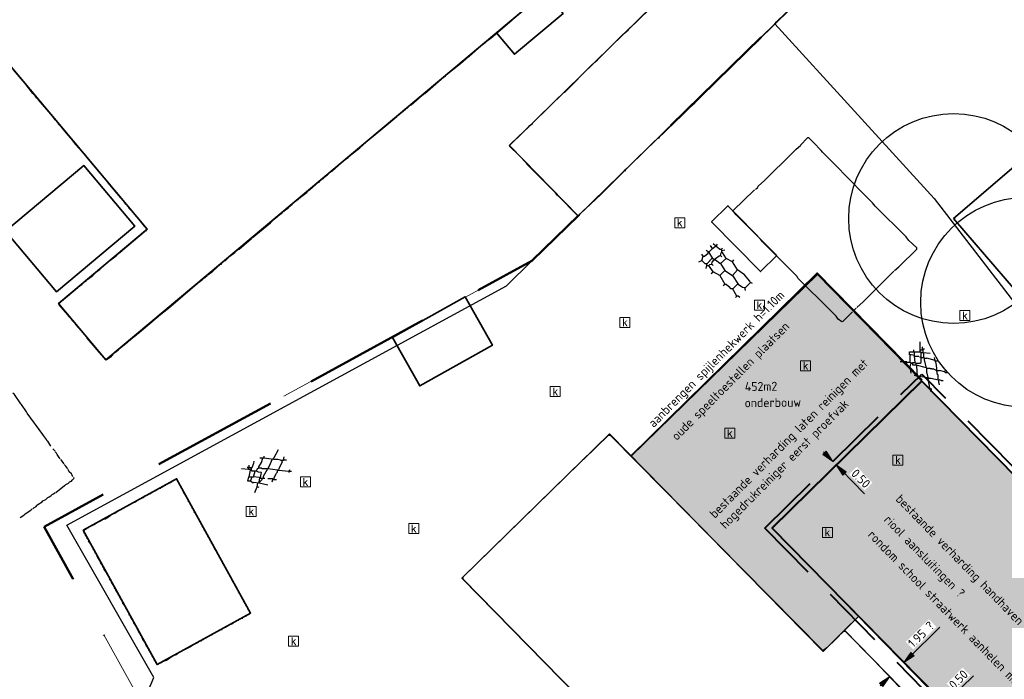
# Model space of a CAD drawing. Header units: metres. Extents: x 100797 to 101486, y 431104 to 431509.
# Tile 19 of 35: x 101032 to 101131, y 431302 to 431368. Entities that reach past the tile are written whole.
import ezdxf

# ---------------------------------------------------------------- set-up
doc = ezdxf.new("R2010")
doc.units = ezdxf.units.M
doc.header["$PDMODE"] = 35
doc.header["$PDSIZE"] = 1
for name, pattern in [('BORDER', [44.45, 12.7, -6.35, 12.7, -6.35, 0, -6.35]), ('DASHED', [19.05, 12.7, -6.35]), ('DASHED2', [9.525, 6.35, -3.175])]:
    doc.linetypes.add(name, pattern=pattern)
doc.layers.get('0').update_dxf_attribs({"linetype": 'CONTINUOUS'})
doc.layers.get('Defpoints').update_dxf_attribs({"linetype": 'CONTINUOUS'})
for name, color, linetype, lineweight in [('AR_ONDERZOEKSLOKATIE', 3, 'BORDER', 50), ('N-WE-IE-TERREINAFSCHEIDING_KUNSTMATIG_HEKWERK-G', 20, 'IE-TERREINAFSCHEIDING-KUNSTMATIG', 35), ('N-XX-AL-M', 7, 'CONTINUOUS', 18), ('N-XX-AL-T18', 7, 'CONTINUOUS', 25), ('PERCELEN', 2, 'DASHED', 9), ('X-XX-AL-HULPLIJN-G', 210, 'CONTINUOUS', 18)]:
    doc.layers.add(name, color=color, linetype=linetype, lineweight=lineweight)
for name, color, linetype, lineweight, true_color in [('BAR_BEBOUWING', 7, 'CONTINUOUS', 35, 0x707070), ('X-XX-AL-ARCERING-BOVENBOUW-ONDERBOUW-PEUTERS', 7, 'CONTINUOUS', 30, 0x33cccc), ('X-XX-AL-ARCERING-TIJDELIJKE-SCHOOL', 7, 'CONTINUOUS', 30, 0xb8bdef)]:
    doc.layers.add(name, color=color, linetype=linetype, lineweight=lineweight, true_color=true_color)
doc.layers.add('BAR_BGT_PUNTSYMBOLEN', color=7, linetype='CONTINUOUS', true_color=0x707070)
doc.layers.add('BAR_TOPO', color=7, linetype='CONTINUOUS', true_color=0x707070)
doc.styles.add('NLCS-ISO 1.8', font='txt', dxfattribs={"height": 1.8})
doc.linetypes.add('IE-TERREINAFSCHEIDING-KUNSTMATIG', pattern='A,4,[82,NLCS.SHX,S=0.75,R=90,X=0,Y=0],4,-2', length=10)
doc.dimstyles.new('NLCS-T18-Pijl-ANNOTATIVE-A', dxfattribs={"dimtxt": 1.8, "dimasz": 1.35, "dimexe": 2, "dimexo": 2, "dimgap": 0.7, "dimtad": 1, "dimlfac": -1, "dimzin": 0, "dimdsep": 46, "dimtxsty": 'NLCS-ISO 1.8', "dimblk": 'Pijl', "dimcen": 0, "dimdle": 2, "dimse1": 1, "dimse2": 1, "dimclrd": 256, "dimclre": 256, "dimclrt": 256, "dimadec": 0, "dimazin": 0, "dimtfac": 1, "dimtofl": 0, "dimtmove": 0, "dimatfit": 3, "dimldrblk": 'Pijl', "dimfxl": 1, "dimtfill": 1, "dimtolj": 1, "dimtzin": 0, "dimlwd": 18, "dimlwe": 18, "dimarcsym": 0})

# ---------------------------------------------------------------- blocks, each defined once
blk = doc.blocks.new('kolk-symbool_1', base_point=(101288.593, 431172.129))
at = {"true_color": 0x707070, "transparency": 33554687}
h = blk.add_hatch(color=8, dxfattribs=at)
h.paths.add_polyline_path([(101288.624, 431172.081), (101288.846, 431172.296), (101288.718, 431172.296), (101288.486, 431172.06), (101288.555, 431172.013), (101288.747, 431171.716), (101288.868, 431171.716)])
h.paths.add_polyline_path([(101288.555, 431172.013), (101288.486, 431172.06), (101288.486, 431172.516), (101288.388, 431172.516), (101288.388, 431171.716), (101288.486, 431171.716), (101288.486, 431171.946)], flags=0)
at = {"color": 8, "lineweight": 0, "true_color": 0x707070}
blk.add_lwpolyline([(101288.092, 431172.617), (101289.092, 431172.617), (101289.092, 431171.617), (101288.092, 431171.617), (101288.092, 431172.617)], dxfattribs=at)
blk = doc.blocks.new('Pijl')
h = blk.add_hatch(color=256)
h.paths.add_polyline_path([(0, 0), (-1.75, 0.352), (-1.75, 0)])
h.paths.add_polyline_path([(-1.75, 0), (-1.75, -0.352), (0, 0)])
for p, q in [((-1.902, 0), (0, 0)), ((0, 0), (-1.75, 0.352)), ((-1.75, 0.352), (-1.75, -0.352)), ((0, 0), (-1.75, -0.352))]:
    blk.add_line(p, q)
blk = doc.blocks.new('*D633')
at = {"layer": 'Defpoints', "color": 0, "transparency": 16777216}
for p in [(101120.66, 431303.887), (101120.685, 431303.861), (101119.227, 431302.48)]:
    blk.add_point(p, dxfattribs=at)
at = {"layer": 'N-XX-AL-M', "lineweight": 18, "transparency": 16777216}
for p, q in [((101121.166, 431304.334), (101124.266, 431307.379)), ((101118.771, 431301.982), (101118.289, 431301.509))]:
    blk.add_line(p, q, dxfattribs=at)
at = {"layer": 'N-XX-AL-M', "lineweight": 18, "transparency": 16777216, "xscale": 0.675, "yscale": 0.675, "zscale": 0.675}
for p, rotation in [((101120.685, 431303.861), 224.4846970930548), ((101119.252, 431302.455), 44.48469709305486)]:
    blk.add_blockref('Pijl', p, dxfattribs=dict(at, rotation=rotation))
at = {"layer": 'N-XX-AL-M', "transparency": 16777216, "insert": (101122.396, 431306.664), "char_height": 0.9, "attachment_point": 5, "rotation": 44.4847, "style": 'NLCS-ISO 1.8', "bg_fill": 3, "box_fill_scale": 1.1, "bg_fill_color": 256, "bg_fill_true_color": 13158600, "bg_fill_transparency": 0}
blk.add_mtext('\\A1;1.95 ?', dxfattribs=at)
blk = doc.blocks.new('*D632')
at = {"layer": 'Defpoints', "color": 0, "transparency": 16777216}
for p in [(101113.913, 431323.623), (101113.962, 431324.371), (101114.312, 431324.015)]:
    blk.add_point(p, dxfattribs=at)
at = {"layer": 'N-XX-AL-M', "lineweight": 18, "transparency": 16777216}
for p, q in [((101113.09, 431324.461), (101112.617, 431324.942)), ((101114.386, 431323.141), (101116.737, 431320.747))]:
    blk.add_line(p, q, dxfattribs=at)
at = {"layer": 'N-XX-AL-M', "lineweight": 18, "transparency": 16777216, "xscale": 0.675, "yscale": 0.675, "zscale": 0.675}
for p, rotation in [((101113.563, 431323.979), 314.4846974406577), ((101113.913, 431323.623), 134.4846974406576)]:
    blk.add_blockref('Pijl', p, dxfattribs=dict(at, rotation=rotation))
at = {"layer": 'N-XX-AL-M', "transparency": 16777216, "insert": (101116.369, 431322.264), "char_height": 0.9, "attachment_point": 5, "rotation": 314.4847, "style": 'NLCS-ISO 1.8', "bg_fill": 3, "box_fill_scale": 1.1, "bg_fill_color": 256, "bg_fill_true_color": 13158600, "bg_fill_transparency": 0}
blk.add_mtext('\\A1;0.50', dxfattribs=at)
blk = doc.blocks.new('*D634')
at = {"layer": 'Defpoints', "color": 0, "transparency": 16777216}
for p in [(101123.59, 431300.19), (101123.947, 431300.54), (101124.768, 431299.704)]:
    blk.add_point(p, dxfattribs=at)
at = {"layer": 'N-XX-AL-M', "lineweight": 18, "transparency": 16777216}
for p, q in [((101125.249, 431300.177), (101127.643, 431302.528)), ((101123.929, 431298.881), (101123.448, 431298.408))]:
    blk.add_line(p, q, dxfattribs=at)
at = {"layer": 'N-XX-AL-M', "lineweight": 18, "transparency": 16777216, "xscale": 0.675, "yscale": 0.675, "zscale": 0.675}
for p, rotation in [((101124.768, 431299.704), 224.4846970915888), ((101124.411, 431299.354), 44.48469709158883)]:
    blk.add_blockref('Pijl', p, dxfattribs=dict(at, rotation=rotation))
at = {"layer": 'N-XX-AL-M', "transparency": 16777216, "insert": (101126.126, 431302.16), "char_height": 0.9, "attachment_point": 5, "rotation": 44.4847, "style": 'NLCS-ISO 1.8', "bg_fill": 3, "box_fill_scale": 1.1, "bg_fill_color": 256, "bg_fill_true_color": 13158600, "bg_fill_transparency": 0}
blk.add_mtext('\\A1;0.50', dxfattribs=at)

msp = doc.modelspace()

# ---------------------------------------------------------------- hatches: boundary and pattern name
at = {"layer": 'X-XX-AL-ARCERING-BOVENBOUW-ONDERBOUW-PEUTERS'}
h = msp.add_hatch(color=256, dxfattribs=at)
h.dxf.hatch_style = 1
h.paths.add_polyline_path([(101093.402, 431324.502), (101112.596, 431304.96), (101116.136, 431308.438), (101107.465, 431317.321), (101122.447, 431332.036), (101112.017, 431342.703)])
at = {"layer": 'X-XX-AL-ARCERING-TIJDELIJKE-SCHOOL', "true_color": 0xb8bdef}
h = msp.add_hatch(color=254, dxfattribs=at)
h.dxf.hatch_style = 1
h.paths.add_polyline_path([(101141.382, 431312.757), (101122.463, 431332.02), (101107.496, 431317.319), (101136.908, 431287.37), (101147.613, 431297.851), (101137.102, 431308.553)])

# ---------------------------------------------------------------- linework, layer by layer
for p, q in [((101093.402, 431324.502), (101111.976, 431342.745)), ((101122.463, 431332.02), (101111.976, 431342.745)), ((101107.481, 431317.305), (101123.065, 431301.34)), ((101116.136, 431308.438), (101114.741, 431307.076))]:
    msp.add_line(p, q)
at = {"color": 252, "linetype": 'Continuous'}
for points in [[(101093.105, 431367.156), (101093.122, 431367.21), (101096.336, 431370.353), (101096.39, 431370.37)], [(101106.104, 431366.085), (101106.121, 431366.139), (101109.264, 431369.21), (101109.318, 431369.228)], [(101078.891, 431366.014), (101079.391, 431366.371), (101081.463, 431368.156)], [(101092.605, 431366.728), (101092.747, 431366.871)], [(101092.747, 431366.871), (101093.105, 431367.156)], [(101078.463, 431365.656), (101078.82, 431365.942)], [(101090.033, 431364.157), (101092.605, 431366.728)], [(101103.104, 431363.157), (101105.818, 431365.871)], [(101105.889, 431365.942), (101106.104, 431366.085)], [(101076.32, 431363.8), (101077.106, 431364.514), (101077.177, 431364.514), (101078.391, 431365.585)], [(101089.462, 431363.657), (101089.748, 431363.942)], [(101089.748, 431363.942), (101090.033, 431364.157)], [(101034.109, 431360.157), (101033.895, 431360.371), (101033.734, 431360.639), (101033.681, 431360.657), (101033.538, 431360.8), (101033.109, 431361.371), (101032.752, 431361.8), (101031.609, 431363.157), (101031.324, 431363.442)], [(101074.892, 431362.657), (101076.32, 431363.8)], [(101086.748, 431360.943), (101089.462, 431363.657)], [(101102.318, 431362.442), (101102.747, 431362.871)], [(101102.747, 431362.871), (101103.104, 431363.157)], [(101072.749, 431360.8), (101074.392, 431362.228)], [(101074.463, 431362.3), (101074.82, 431362.585)], [(101099.747, 431359.871), (101102.318, 431362.442)], [(101083.534, 431357.8), (101083.552, 431357.854), (101086.694, 431360.925), (101086.748, 431360.943)], [(101035.323, 431358.728), (101034.109, 431360.157)], [(101071.392, 431359.657), (101072.178, 431360.371)], [(101072.178, 431360.371), (101072.249, 431360.443)], [(101072.249, 431360.443), (101072.606, 431360.728)], [(101072.606, 431360.728), (101072.749, 431360.8)], [(101070.035, 431358.586), (101070.821, 431359.228)], [(101070.963, 431359.3), (101071.249, 431359.586)], [(101071.249, 431359.586), (101071.392, 431359.657)], [(101096.604, 431356.8), (101099.033, 431359.228)], [(101099.033, 431359.228), (101099.247, 431359.443)], [(101099.247, 431359.443), (101099.747, 431359.871)], [(101035.395, 431358.586), (101035.323, 431358.728)], [(101035.68, 431358.3), (101035.395, 431358.586)], [(101035.752, 431358.157), (101035.68, 431358.3)], [(101036.038, 431357.871), (101035.752, 431358.157)], [(101068.749, 431357.514), (101069.963, 431358.514)], [(101036.109, 431357.729), (101036.038, 431357.871)], [(101037.109, 431356.586), (101036.395, 431357.443), (101036.109, 431357.729)], [(101067.392, 431356.372), (101068.749, 431357.514)], [(101082.177, 431354.586), (101082.159, 431354.64), (101081.248, 431355.514), (101081.248, 431355.657), (101082.123, 431356.496), (101083.105, 431357.443)], [(101083.105, 431357.443), (101083.248, 431357.586)], [(101083.248, 431357.586), (101083.534, 431357.8)], [(101037.537, 431356.086), (101037.109, 431356.586)], [(101037.609, 431355.943), (101037.537, 431356.086)], [(101038.68, 431354.729), (101037.609, 431355.943)], [(101065.178, 431354.515), (101066.249, 431355.372), (101066.892, 431355.943)], [(101066.964, 431356.014), (101067.321, 431356.3)], [(101093.247, 431353.586), (101095.961, 431356.229)], [(101096.033, 431356.3), (101096.176, 431356.372)], [(101096.176, 431356.372), (101096.247, 431356.514)], [(101096.247, 431356.514), (101096.604, 431356.8)], [(101112.532, 431354.943), (101112.389, 431355.086), (101111.621, 431355.889), (101111.175, 431356.372), (101111.032, 431356.372), (101110.335, 431355.639), (101110.317, 431355.586)], [(101137.53, 431356.443), (101136.958, 431355.943), (101134.458, 431353.8), (101134.244, 431353.8), (101133.387, 431354.8), (101133.244, 431354.8), (101129.323, 431351.429), (101125.745, 431348.372), (101125.745, 431348.158), (101132.119, 431340.745), (101132.441, 431340.358), (101132.809, 431340.001), (101132.887, 431339.98), (101135.03, 431341.73), (101135.394, 431342.073), (101140.315, 431346.301), (101140.422, 431346.515), (101140.083, 431347), (101139.672, 431347.444), (101139.672, 431347.658), (101141.244, 431349.015), (101141.958, 431349.586)], [(101109.532, 431354.872), (101109.889, 431355.229)], [(101109.889, 431355.229), (101110.317, 431355.586)], [(101038.752, 431354.657), (101038.68, 431354.729)], [(101039.037, 431354.3), (101038.752, 431354.657)], [(101039.109, 431354.229), (101039.037, 431354.3)], [(101039.394, 431353.872), (101039.109, 431354.229)], [(101061.25, 431351.158), (101062.107, 431351.943), (101062.178, 431351.943), (101062.196, 431351.997), (101062.535, 431352.3), (101062.607, 431352.3), (101062.625, 431352.354), (101062.964, 431352.658), (101063.035, 431352.658), (101063.053, 431352.711), (101063.393, 431353.015), (101063.464, 431353.015), (101064.678, 431354.086)], [(101064.75, 431354.157), (101065.107, 431354.443)], [(101082.891, 431353.872), (101082.177, 431354.586)], [(101106.746, 431352.086), (101109.532, 431354.872)], [(101113.746, 431353.729), (101112.532, 431354.943)], [(101039.466, 431353.729), (101039.394, 431353.872)], [(101042.323, 431350.372), (101041.966, 431350.801), (101041.609, 431351.229), (101041.251, 431351.658), (101040.894, 431352.086), (101040.537, 431352.515), (101040.109, 431353.015), (101039.752, 431353.443), (101039.537, 431353.729), (101039.466, 431353.729)], [(101082.962, 431353.729), (101082.891, 431353.872)], [(101085.462, 431351.229), (101085.319, 431351.372), (101082.962, 431353.729)], [(101090.39, 431350.729), (101092.89, 431353.229)], [(101092.89, 431353.229), (101093.105, 431353.443)], [(101093.105, 431353.443), (101093.247, 431353.586)], [(101116.817, 431350.586), (101116.603, 431350.801), (101113.746, 431353.729)], [(101106.104, 431351.515), (101106.746, 431352.086)], [(101059.893, 431350.086), (101060.321, 431350.443), (101060.964, 431350.943), (101060.982, 431350.997), (101061.178, 431351.158), (101061.25, 431351.158)], [(101085.819, 431350.872), (101085.462, 431351.229)], [(101104.889, 431347.658), (101103.889, 431348.658), (101103.675, 431348.944), (101103.604, 431348.944), (101103.604, 431349.086), (101105.693, 431351.14), (101105.746, 431351.158)], [(101105.818, 431351.229), (101106.032, 431351.372)], [(101106.032, 431351.372), (101106.104, 431351.515)], [(101042.394, 431350.301), (101042.323, 431350.372)], [(101042.466, 431350.158), (101042.394, 431350.301)], [(101042.751, 431349.872), (101042.466, 431350.158)], [(101086.034, 431350.586), (101085.819, 431350.872)], [(101086.034, 431350.586), (101086.087, 431350.568), (101088.034, 431348.586), (101088.176, 431348.586), (101088.301, 431348.747), (101090.39, 431350.729)], [(101117.531, 431349.872), (101116.817, 431350.586)], [(101042.823, 431349.729), (101042.751, 431349.872)], [(101043.108, 431349.443), (101042.823, 431349.729)], [(101043.18, 431349.301), (101043.108, 431349.443)], [(101043.466, 431349.015), (101043.18, 431349.301)], [(101058.679, 431349.015), (101058.75, 431349.086)], [(101058.75, 431349.086), (101058.768, 431349.14), (101058.964, 431349.301), (101059.036, 431349.301)], [(101059.036, 431349.301), (101059.25, 431349.515)], [(101059.25, 431349.515), (101059.464, 431349.729)], [(101059.464, 431349.729), (101059.821, 431350.015)], [(101117.817, 431349.515), (101117.531, 431349.872)], [(101120.888, 431346.444), (101117.817, 431349.515)], [(101043.608, 431348.872), (101043.466, 431349.015)], [(101044.537, 431347.729), (101043.823, 431348.586), (101043.608, 431348.872)], [(101057.393, 431347.944), (101057.607, 431348.158)], [(101057.679, 431348.229), (101058.036, 431348.515)], [(101058.107, 431348.586), (101058.464, 431348.872)], [(101058.536, 431348.944), (101058.679, 431349.015)], [(101044.965, 431347.229), (101044.537, 431347.729)], [(101044.823, 431347.015), (101044.965, 431347.229)], [(101055.465, 431346.372), (101057.322, 431347.872)], [(101057.322, 431347.872), (101057.393, 431347.944)], [(101106.104, 431346.444), (101104.889, 431347.658)], [(101042.537, 431345.158), (101044.68, 431346.944)], [(101052.393, 431343.73), (101052.411, 431343.783), (101052.751, 431344.087), (101052.822, 431344.087), (101053.179, 431344.444), (101053.251, 431344.515), (101053.75, 431344.872), (101053.768, 431344.926), (101054.108, 431345.23), (101054.179, 431345.23), (101055.393, 431346.301)], [(101106.318, 431346.229), (101106.104, 431346.444)], [(101106.532, 431345.944), (101106.318, 431346.229)], [(101120.96, 431346.372), (101120.888, 431346.444)], [(101121.174, 431346.087), (101120.96, 431346.372)], [(101121.959, 431345.372), (101121.174, 431346.087)], [(101100.604, 431344.515), (101100.74, 431344.537), (101101.086, 431344.819), (101101.104, 431344.872), (101101.104, 431344.944), (101101.232, 431344.972), (101101.532, 431345.301), (101101.818, 431345.515)], [(101101.532, 431345.301), (101101.318, 431345.587)], [(101101.604, 431345.801), (101101.818, 431345.587), (101101.818, 431345.515), (101101.89, 431345.515), (101102.02, 431345.427), (101102.247, 431345.23), (101102.461, 431345.23), (101102.532, 431345.372)], [(101101.818, 431345.587), (101101.947, 431345.615), (101102.032, 431345.729)], [(101105.532, 431341.801), (101105.318, 431341.873), (101105.261, 431342.023), (101104.739, 431342.644), (101104.032, 431343.158), (101103.532, 431343.944), (101102.889, 431344.301), (101102.875, 431344.365), (101102.532, 431344.872), (101102.461, 431344.872), (101102.461, 431345.087), (101102.39, 431345.23)], [(101102.461, 431345.087), (101102.747, 431345.158)], [(101109.532, 431342.944), (101109.032, 431343.444), (101106.532, 431345.944)], [(101120.174, 431343.444), (101121.959, 431345.23)], [(101121.959, 431345.23), (101121.959, 431345.372)], [(101040.323, 431343.301), (101041.251, 431344.087), (101041.751, 431344.444)], [(101041.751, 431344.444), (101041.894, 431344.587)], [(101041.894, 431344.587), (101042.109, 431344.801)], [(101042.109, 431344.801), (101042.466, 431345.087)], [(101100.175, 431343.944), (101100.461, 431344.087), (101100.604, 431344.515), (101100.461, 431344.73)], [(101100.461, 431344.087), (101100.747, 431343.801), (101101.032, 431343.801), (101101.047, 431343.865), (101101.468, 431344.287), (101101.532, 431344.301)], [(101101.104, 431344.944), (101100.89, 431345.087)], [(101100.961, 431343.587), (101101.175, 431343.587), (101101.257, 431343.697), (101101.461, 431343.73), (101101.493, 431343.933), (101101.693, 431344.14), (101101.747, 431344.158)], [(101101.175, 431344.944), (101101.175, 431344.872), (101101.532, 431344.301), (101101.747, 431344.23), (101101.747, 431344.158), (101101.818, 431344.158), (101102.254, 431343.815), (101102.318, 431343.801), (101102.747, 431343.087), (101103.532, 431342.587), (101104.104, 431341.73), (101104.514, 431341.426), (101104.818, 431341.373), (101105.318, 431341.873)], [(101101.818, 431344.158), (101101.818, 431344.23), (101101.836, 431344.283), (101102.182, 431344.565), (101102.318, 431344.587), (101102.407, 431344.855), (101102.461, 431344.872)], [(101102.461, 431344.444), (101102.318, 431344.587)], [(101102.318, 431343.801), (101102.889, 431344.301)], [(101103.532, 431343.944), (101103.675, 431344.158)], [(101039.894, 431342.944), (101040.252, 431343.23)], [(101051.036, 431342.658), (101051.536, 431343.015), (101052.322, 431343.73), (101052.393, 431343.73)], [(101100.89, 431343.301), (101100.961, 431343.587), (101100.961, 431343.801)], [(101102.247, 431342.587), (101101.604, 431342.944), (101101.175, 431343.587)], [(101101.604, 431343.587), (101101.461, 431343.73)], [(101103.532, 431342.587), (101104.032, 431343.158)], [(101119.745, 431343.087), (101120.174, 431343.444)], [(101038.966, 431342.158), (101039.037, 431342.23)], [(101039.037, 431342.23), (101039.537, 431342.587), (101039.823, 431342.873)], [(101050.108, 431341.873), (101050.536, 431342.23)], [(101050.608, 431342.301), (101050.965, 431342.587)], [(101101.39, 431342.801), (101101.604, 431342.944)], [(101102.747, 431343.087), (101102.247, 431342.587), (101102.747, 431341.73), (101102.882, 431341.708), (101103.157, 431341.498), (101103.318, 431341.301), (101103.604, 431341.301), (101104.039, 431341.716), (101104.104, 431341.73)], [(101109.96, 431342.515), (101109.532, 431342.944)], [(101110.103, 431342.301), (101109.96, 431342.515)], [(101113.317, 431339.087), (101110.103, 431342.301)], [(101116.603, 431339.944), (101119.674, 431343.015)], [(101036.395, 431340.016), (101038.037, 431341.373)], [(101038.109, 431341.444), (101038.466, 431341.73)], [(101038.537, 431341.801), (101038.609, 431341.873)], [(101038.609, 431341.873), (101038.894, 431342.087)], [(101047.108, 431339.301), (101049.983, 431341.783), (101050.036, 431341.801)], [(101102.604, 431341.587), (101102.747, 431341.73)], [(101104.247, 431340.373), (101104.104, 431340.516), (101103.961, 431340.516), (101103.532, 431341.301)], [(101104.818, 431341.087), (101104.746, 431341.373)], [(101103.818, 431340.373), (101103.961, 431340.516)], [(101036.18, 431339.801), (101036.323, 431339.944)], [(101036.18, 431339.659), (101036.18, 431339.801)], [(101037.037, 431338.659), (101036.18, 431339.659)], [(101046.18, 431338.587), (101047.108, 431339.301)], [(101115.603, 431339.016), (101115.888, 431339.301)], [(101115.96, 431339.373), (101116.603, 431339.944)], [(101037.109, 431338.516), (101037.037, 431338.659)], [(101037.395, 431338.23), (101037.109, 431338.516)], [(101037.466, 431338.087), (101037.395, 431338.23)], [(101045.751, 431338.23), (101046.108, 431338.516)], [(101113.889, 431338.516), (101113.317, 431339.087)], [(101114.103, 431338.23), (101113.889, 431338.516)], [(101114.46, 431337.944), (101114.103, 431338.23)], [(101114.531, 431337.944), (101115.531, 431338.944)], [(101037.752, 431337.802), (101037.466, 431338.087)], [(101037.823, 431337.659), (101037.752, 431337.802)], [(101038.894, 431336.444), (101037.823, 431337.659)], [(101043.966, 431336.73), (101045.68, 431338.159)], [(101039.18, 431336.087), (101038.966, 431336.302), (101038.894, 431336.444)], [(101043.108, 431336.016), (101043.537, 431336.373), (101043.894, 431336.659)], [(101040.751, 431334.23), (101040.394, 431334.659), (101039.966, 431335.159), (101039.609, 431335.587), (101039.18, 431336.087)], [(101042.18, 431335.23), (101043.037, 431335.945)], [(101121.531, 431333.802), (101121.531, 431333.873), (101121.817, 431333.873), (101121.888, 431333.802), (101122.317, 431333.802), (101122.388, 431333.873), (101122.388, 431334.373), (101122.388, 431334.445), (101122.388, 431334.873), (101122.317, 431334.945), (101122.317, 431335.159), (101122.317, 431335.945)], [(101122.531, 431335.159), (101122.531, 431335.23), (101122.531, 431335.445)], [(101040.966, 431334.159), (101040.984, 431334.213), (101041.394, 431334.516), (101041.68, 431334.802)], [(101041.751, 431334.873), (101042.109, 431335.159)], [(101121.388, 431334.659), (101121.245, 431334.659), (101121.245, 431334.945), (101121.674, 431334.945), (101122.317, 431334.945), (101122.388, 431334.873), (101122.602, 431334.873), (101123.316, 431334.802)], [(101121.388, 431332.802), (101121.317, 431333.445), (101121.37, 431333.748), (101121.388, 431333.802), (101121.317, 431333.873), (101121.317, 431334.659)], [(101121.745, 431334.587), (101121.388, 431334.659)], [(101121.674, 431335.016), (101121.674, 431335.159)], [(101121.817, 431333.873), (101121.745, 431334.516), (101121.745, 431334.587), (101121.745, 431334.945)], [(101121.745, 431334.516), (101122.174, 431334.516)], [(101122.245, 431334.445), (101122.388, 431334.445)], [(101122.317, 431335.159), (101122.459, 431335.159)], [(101122.388, 431334.373), (101122.674, 431334.373)], [(101122.459, 431335.159), (101122.531, 431335.159), (101122.602, 431335.159)], [(101122.531, 431335.23), (101122.745, 431335.23)], [(101122.602, 431334.873), (101122.602, 431335.159), (101122.602, 431335.23)], [(101122.745, 431334.159), (101122.745, 431334.302), (101122.674, 431334.373), (101122.674, 431334.873)], [(101122.745, 431334.302), (101122.959, 431334.302)], [(101124.031, 431334.016), (101123.816, 431334.016), (101123.816, 431334.088), (101122.959, 431334.302)], [(101123.816, 431334.088), (101123.745, 431334.373)], [(101040.966, 431334.159), (101040.751, 431334.23)], [(101121.317, 431333.873), (101120.96, 431333.873), (101120.96, 431333.945), (101120.317, 431333.945)], [(101120.96, 431333.73), (101120.96, 431333.873)], [(101121.388, 431333.802), (101121.531, 431333.802), (101121.531, 431333.659), (101121.888, 431333.659), (101121.888, 431333.802)], [(101122.031, 431333.588), (101121.888, 431333.588), (101121.888, 431333.659)], [(101121.959, 431332.516), (101122.031, 431332.516), (101121.959, 431333.516)], [(101122.817, 431333.373), (101122.031, 431333.588)], [(101122.888, 431333.445), (101122.745, 431334.159)], [(101122.959, 431333.302), (101122.888, 431333.373), (101122.817, 431333.373)], [(101122.959, 431332.945), (101122.959, 431333.302), (101122.888, 431333.373), (101122.888, 431333.445)], [(101122.959, 431333.302), (101123.174, 431333.302)], [(101123.174, 431333.302), (101123.316, 431333.302)], [(101123.459, 431333.23), (101123.316, 431333.23), (101123.316, 431333.302)], [(101123.888, 431333.802), (101123.816, 431334.016)], [(101123.959, 431333.302), (101123.888, 431333.802)], [(101124.031, 431332.659), (101123.959, 431333.088), (101123.959, 431333.159), (101123.959, 431333.302)], [(101121.959, 431332.516), (101121.745, 431332.588)], [(101122.031, 431332.516), (101122.174, 431332.516)], [(101122.102, 431332.231), (101122.102, 431332.516)], [(101122.174, 431332.516), (101122.674, 431332.445), (101122.888, 431332.373), (101123.102, 431332.373), (101123.102, 431332.302), (101123.388, 431332.302), (101124.102, 431332.159), (101124.102, 431332.445)], [(101123.102, 431332.373), (101122.959, 431332.945)], [(101123.174, 431331.802), (101123.102, 431332.302)], [(101123.459, 431333.23), (101123.602, 431333.23)], [(101123.816, 431333.159), (101123.602, 431333.23)], [(101123.816, 431333.159), (101123.959, 431333.159)], [(101123.959, 431333.088), (101124.245, 431333.088)], [(101124.102, 431332.445), (101124.102, 431332.659), (101124.031, 431332.659)], [(101124.745, 431332.945), (101124.245, 431333.088)], [(101124.816, 431332.873), (101124.816, 431332.945), (101124.745, 431332.945)], [(101124.816, 431332.945), (101124.816, 431333.088)], [(101124.816, 431332.873), (101125.102, 431332.873)], [(101123.245, 431331.588), (101123.174, 431331.802)], [(101123.245, 431331.445), (101123.245, 431331.588)], [(101123.316, 431331.231), (101123.245, 431331.445)], [(101124.102, 431332.159), (101124.245, 431332.159)], [(101124.174, 431331.945), (101124.174, 431332.159)], [(101124.245, 431331.659), (101124.174, 431331.945)], [(101124.388, 431332.088), (101124.245, 431332.159)], [(101124.388, 431332.088), (101124.602, 431332.088)], [(101032.324, 431329.731), (101031.681, 431330.659), (101031.538, 431330.802)], [(101123.388, 431330.945), (101123.316, 431331.231), (101123.459, 431331.231)], [(101032.395, 431329.659), (101032.324, 431329.731)], [(101032.895, 431328.945), (101032.395, 431329.659)], [(101032.966, 431328.802), (101032.895, 431328.945)], [(101034.538, 431326.66), (101032.966, 431328.802)], [(101034.609, 431326.588), (101034.538, 431326.66)], [(101034.895, 431326.16), (101034.609, 431326.588)], [(101034.966, 431326.017), (101034.895, 431326.16)], [(101035.323, 431325.517), (101035.02, 431325.999), (101034.966, 431326.017)], [(101035.752, 431325.017), (101035.538, 431325.231)], [(101035.895, 431324.803), (101035.752, 431324.945)], [(101036.18, 431324.374), (101035.966, 431324.66), (101035.895, 431324.803)], [(101056.679, 431324.303), (101056.679, 431324.517)], [(101057.679, 431324.374), (101058.107, 431325.16)], [(101058.893, 431324.088), (101058.607, 431324.088), (101058.679, 431324.445)], [(101036.252, 431324.231), (101036.18, 431324.374)], [(101036.68, 431323.731), (101036.323, 431324.16)], [(101037.037, 431323.231), (101036.823, 431323.517), (101036.68, 431323.66)], [(101055.108, 431323.374), (101055.179, 431323.374), (101055.465, 431323.374), (101055.654, 431323.809), (101055.679, 431324.017)], [(101055.179, 431323.374), (101055.179, 431323.588)], [(101057.964, 431322.874), (101058.036, 431323.088), (101057.036, 431323.231), (101056.75, 431323.231), (101056.465, 431323.231), (101056.393, 431323.303), (101056.107, 431323.303), (101056.129, 431323.438), (101056.393, 431323.874), (101056.536, 431324.303)], [(101058.036, 431324.16), (101057.607, 431324.16), (101056.679, 431324.303), (101056.536, 431324.303), (101056.25, 431324.303)], [(101057.036, 431323.231), (101057.25, 431323.588), (101057.464, 431324.16)], [(101057.607, 431324.303), (101057.679, 431324.374)], [(101057.607, 431324.16), (101057.607, 431324.303)], [(101058.322, 431324.088), (101058.036, 431324.16)], [(101058.464, 431323.945), (101058.129, 431323.224), (101058.107, 431323.088), (101059.179, 431323.017), (101059.25, 431323.16)], [(101058.322, 431324.088), (101058.464, 431324.088)], [(101058.464, 431324.088), (101058.607, 431324.088)], [(101058.464, 431323.945), (101058.464, 431324.088)], [(101037.109, 431323.088), (101037.037, 431323.16)], [(101037.18, 431322.946), (101037.109, 431323.088)], [(101037.466, 431322.588), (101037.395, 431322.731), (101037.18, 431322.946)], [(101037.537, 431322.446), (101037.466, 431322.588)], [(101055.393, 431323.16), (101055.108, 431323.16), (101054.393, 431323.231)], [(101055.108, 431323.231), (101055.108, 431323.374), (101054.965, 431323.374)], [(101055.465, 431321.874), (101055.322, 431322.017), (101055.036, 431322.017), (101055.136, 431322.431), (101055.179, 431322.446), (101055.322, 431323.088), (101055.322, 431323.16)], [(101055.179, 431322.446), (101055.465, 431322.446)], [(101056.25, 431322.303), (101056.322, 431322.303), (101056.322, 431322.374), (101056.393, 431322.874), (101056.097, 431322.913), (101055.893, 431323.017), (101055.465, 431323.017), (101055.393, 431323.088), (101055.322, 431323.088)], [(101055.322, 431322.017), (101055.465, 431322.446)], [(101055.393, 431323.088), (101055.393, 431323.16), (101055.393, 431323.374)], [(101055.465, 431322.446), (101055.607, 431322.446)], [(101056.179, 431322.374), (101055.607, 431322.446), (101055.75, 431322.874)], [(101055.75, 431322.874), (101055.75, 431323.017)], [(101055.893, 431323.017), (101056, 431323.267), (101056.107, 431323.303)], [(101056.607, 431322.303), (101056.607, 431322.517), (101056.865, 431322.96), (101056.965, 431323.088)], [(101056.965, 431323.088), (101056.965, 431323.231)], [(101057.679, 431322.16), (101057.679, 431322.374), (101057.879, 431322.738), (101057.893, 431322.803)], [(101057.893, 431322.803), (101057.964, 431322.874)], [(101059.179, 431322.874), (101059.179, 431323.017), (101059.393, 431323.017)], [(101035.823, 431320.874), (101036.698, 431321.571), (101036.752, 431321.589), (101036.823, 431321.66), (101037.109, 431321.803)], [(101037.109, 431321.803), (101037.18, 431321.874)], [(101037.18, 431321.874), (101037.198, 431321.928), (101037.395, 431322.017)], [(101037.395, 431322.017), (101037.466, 431322.088)], [(101037.466, 431322.088), (101037.484, 431322.142), (101037.68, 431322.303), (101037.609, 431322.374)], [(101046.537, 431321.446), (101046.608, 431321.517)], [(101046.68, 431321.517), (101046.751, 431321.589)], [(101046.751, 431321.589), (101046.822, 431321.589), (101046.822, 431321.66), (101046.965, 431321.731)], [(101046.965, 431321.731), (101047.322, 431321.874)], [(101047.322, 431321.874), (101047.394, 431321.946), (101047.608, 431322.088)], [(101048.037, 431321.946), (101047.979, 431322.096), (101047.965, 431322.16), (101047.608, 431322.088)], [(101048.108, 431321.874), (101048.037, 431321.946)], [(101048.179, 431321.731), (101048.108, 431321.803)], [(101048.322, 431321.517), (101048.179, 431321.731)], [(101048.394, 431321.303), (101048.322, 431321.517)], [(101055.465, 431321.874), (101055.607, 431321.874)], [(101057.036, 431321.589), (101056.179, 431321.803), (101055.607, 431321.874)], [(101055.75, 431320.874), (101055.965, 431321.446), (101056.036, 431321.803)], [(101056.179, 431322.374), (101056.322, 431322.374)], [(101056.179, 431321.946), (101056.25, 431322.303), (101056.25, 431322.374)], [(101056.179, 431321.874), (101056.465, 431322.16), (101056.465, 431322.303)], [(101056.179, 431321.803), (101056.179, 431321.874), (101056.179, 431321.946)], [(101056.322, 431322.303), (101056.465, 431322.303)], [(101056.465, 431322.303), (101056.607, 431322.303), (101056.75, 431322.303)], [(101057.464, 431321.946), (101057.536, 431322.16), (101057.536, 431322.231), (101057.036, 431322.231)], [(101057.536, 431322.16), (101057.679, 431322.16), (101057.893, 431322.16)], [(101035.18, 431320.446), (101035.323, 431320.517)], [(101035.323, 431320.517), (101035.466, 431320.66)], [(101035.466, 431320.66), (101035.609, 431320.731)], [(101035.609, 431320.731), (101035.752, 431320.874)], [(101044.608, 431320.374), (101044.751, 431320.517)], [(101044.751, 431320.517), (101045.251, 431320.731)], [(101045.251, 431320.731), (101045.323, 431320.803), (101045.537, 431320.946)], [(101045.537, 431320.946), (101045.894, 431321.089)], [(101045.894, 431321.089), (101045.965, 431321.16), (101046.18, 431321.303), (101046.322, 431321.303), (101046.322, 431321.374)], [(101046.322, 431321.374), (101046.537, 431321.446)], [(101048.465, 431321.231), (101048.394, 431321.303)], [(101048.537, 431321.089), (101048.465, 431321.16)], [(101048.679, 431320.731), (101048.59, 431320.999), (101048.537, 431321.017), (101048.537, 431321.089)], [(101048.822, 431320.517), (101048.751, 431320.731)], [(101048.894, 431320.446), (101048.822, 431320.517)], [(101056.179, 431321.374), (101055.965, 431321.446)], [(101033.823, 431319.446), (101033.966, 431319.589), (101034.038, 431319.66)], [(101034.038, 431319.66), (101034.466, 431319.946)], [(101034.466, 431319.946), (101034.538, 431320.017)], [(101034.538, 431320.017), (101034.823, 431320.16), (101034.966, 431320.303), (101035.038, 431320.374), (101035.18, 431320.446)], [(101042.68, 431319.374), (101043.18, 431319.589)], [(101043.18, 431319.589), (101043.251, 431319.66), (101043.466, 431319.803)], [(101043.466, 431319.803), (101043.823, 431319.946)], [(101043.823, 431319.946), (101043.894, 431320.017), (101044.108, 431320.16)], [(101044.108, 431320.16), (101044.608, 431320.374)], [(101049.108, 431320.089), (101048.965, 431320.303), (101048.894, 431320.374)], [(101049.108, 431319.946), (101049.108, 431320.089)], [(101049.251, 431319.803), (101049.179, 431319.874)], [(101049.322, 431319.66), (101049.251, 431319.732)], [(101049.465, 431319.446), (101049.322, 431319.589), (101049.322, 431319.66)], [(101032.252, 431318.374), (101032.538, 431318.517), (101032.681, 431318.66)], [(101032.681, 431318.66), (101032.752, 431318.732)], [(101032.752, 431318.732), (101033.323, 431319.089), (101033.466, 431319.232)], [(101033.538, 431319.232), (101033.681, 431319.374)], [(101033.681, 431319.374), (101033.823, 431319.446)], [(101041.109, 431318.446), (101041.394, 431318.66)], [(101041.394, 431318.66), (101041.751, 431318.803)], [(101041.751, 431318.803), (101041.823, 431318.874)], [(101041.894, 431318.874), (101042.037, 431319.017)], [(101042.037, 431319.017), (101042.394, 431319.16)], [(101042.394, 431319.16), (101042.466, 431319.232)], [(101042.537, 431319.232), (101042.68, 431319.374)], [(101049.465, 431319.303), (101049.465, 431319.446)], [(101049.608, 431319.089), (101049.537, 431319.303)], [(101049.679, 431319.017), (101049.608, 431319.089)], [(101049.894, 431318.66), (101049.679, 431318.946)], [(101049.965, 431318.446), (101049.894, 431318.66)], [(101039.109, 431317.375), (101039.18, 431317.446), (101039.68, 431317.66)], [(101039.68, 431317.66), (101039.752, 431317.732)], [(101039.752, 431317.732), (101039.966, 431317.875), (101040.323, 431318.017)], [(101040.323, 431318.017), (101040.394, 431318.089)], [(101040.466, 431318.089), (101040.537, 431318.16)], [(101040.537, 431318.16), (101040.751, 431318.232), (101041.109, 431318.446)], [(101050.036, 431318.374), (101049.965, 431318.446)], [(101050.251, 431317.946), (101050.108, 431318.232), (101050.036, 431318.303)], [(101050.322, 431317.875), (101050.251, 431317.946)], [(101050.394, 431317.732), (101050.322, 431317.803)], [(101050.465, 431317.589), (101050.394, 431317.66)], [(101038.68, 431316.803), (101038.609, 431317.089)], [(101038.68, 431317.089), (101038.894, 431317.232)], [(101038.752, 431316.732), (101038.68, 431316.803)], [(101038.966, 431316.375), (101038.752, 431316.66)], [(101038.894, 431317.232), (101038.966, 431317.303)], [(101039.037, 431317.303), (101039.109, 431317.375)], [(101050.679, 431317.232), (101050.536, 431317.446), (101050.465, 431317.517)], [(101050.679, 431317.089), (101050.679, 431317.232)], [(101050.822, 431316.946), (101050.751, 431317.017)], [(101050.894, 431316.803), (101050.822, 431316.875)], [(101051.036, 431316.589), (101050.894, 431316.803)], [(101051.036, 431316.446), (101051.036, 431316.589)], [(101038.966, 431316.232), (101038.966, 431316.375)], [(101039.109, 431316.089), (101039.037, 431316.16)], [(101039.394, 431315.589), (101039.109, 431316.018)], [(101051.179, 431316.303), (101051.108, 431316.375)], [(101051.251, 431316.16), (101051.179, 431316.232)], [(101051.394, 431315.946), (101051.251, 431316.16)], [(101051.394, 431315.803), (101051.394, 431315.946)], [(101051.536, 431315.66), (101051.465, 431315.732)], [(101051.822, 431315.089), (101051.536, 431315.589), (101051.536, 431315.66)], [(101039.466, 431315.446), (101039.394, 431315.518)], [(101039.537, 431315.303), (101039.466, 431315.375)], [(101039.752, 431314.946), (101039.609, 431315.16), (101039.537, 431315.232)], [(101039.752, 431314.803), (101039.752, 431314.946)], [(101039.894, 431314.66), (101039.823, 431314.732)], [(101039.966, 431314.518), (101039.894, 431314.589)], [(101051.893, 431315.018), (101051.822, 431315.089)], [(101051.965, 431314.803), (101051.893, 431314.946), (101051.893, 431315.018)], [(101052.036, 431314.732), (101051.965, 431314.803)], [(101052.179, 431314.518), (101052.036, 431314.732)], [(101040.109, 431314.232), (101039.966, 431314.446)], [(101040.18, 431314.089), (101040.109, 431314.232)], [(101040.252, 431314.018), (101040.18, 431314.089)], [(101040.323, 431313.875), (101040.252, 431313.946)], [(101040.537, 431313.518), (101040.323, 431313.803), (101040.323, 431313.875)], [(101052.251, 431314.303), (101052.179, 431314.518)], [(101052.322, 431314.232), (101052.251, 431314.303)], [(101052.536, 431313.875), (101052.393, 431314.089), (101052.322, 431314.161)], [(101052.536, 431313.732), (101052.536, 431313.875)], [(101040.609, 431313.375), (101040.537, 431313.446)], [(101040.68, 431313.232), (101040.609, 431313.303)], [(101040.894, 431312.875), (101040.68, 431313.161), (101040.68, 431313.232)], [(101040.966, 431312.661), (101040.894, 431312.875)], [(101041.037, 431312.589), (101040.966, 431312.661)], [(101041.251, 431312.232), (101041.109, 431312.446), (101041.037, 431312.518)], [(101041.251, 431312.089), (101041.251, 431312.232)], [(101041.394, 431311.946), (101041.323, 431312.018)], [(101041.68, 431311.446), (101041.394, 431311.875)], [(101053.75, 431311.661), (101053.465, 431312.089)], [(101053.822, 431311.446), (101053.75, 431311.661)], [(101041.751, 431311.232), (101041.68, 431311.446)], [(101041.823, 431311.161), (101041.751, 431311.232)], [(101042.037, 431310.804), (101041.823, 431311.089), (101041.823, 431311.161)], [(101042.109, 431310.589), (101042.037, 431310.804)], [(101053.893, 431311.375), (101053.822, 431311.446)], [(101054.108, 431311.018), (101053.965, 431311.232), (101053.893, 431311.304)], [(101054.108, 431310.875), (101054.108, 431311.018)], [(101054.25, 431310.732), (101054.179, 431310.804)], [(101054.465, 431310.375), (101054.322, 431310.589), (101054.25, 431310.661)], [(101042.18, 431310.518), (101042.109, 431310.589)], [(101042.466, 431310.018), (101042.251, 431310.375), (101042.18, 431310.447)], [(101042.537, 431309.875), (101042.466, 431309.947)], [(101042.823, 431309.375), (101042.537, 431309.804), (101042.537, 431309.875)], [(101054.465, 431310.232), (101054.465, 431310.375)], [(101054.608, 431310.089), (101054.536, 431310.161)], [(101054.893, 431309.589), (101054.608, 431310.018)], [(101042.894, 431309.161), (101042.823, 431309.375)], [(101042.966, 431309.089), (101042.894, 431309.161)], [(101043.037, 431308.947), (101042.966, 431309.018)], [(101043.18, 431308.732), (101043.037, 431308.947)], [(101043.18, 431308.59), (101043.18, 431308.732)], [(101054.965, 431309.375), (101054.893, 431309.589)], [(101055.036, 431309.304), (101054.965, 431309.375)], [(101055.25, 431308.947), (101055.036, 431309.232), (101055.036, 431309.304)], [(101055.036, 431308.59), (101055.179, 431308.732), (101055.25, 431308.732)], [(101055.25, 431308.732), (101055.25, 431308.947)], [(101043.323, 431308.447), (101043.251, 431308.518)], [(101043.608, 431307.947), (101043.323, 431308.375)], [(101043.68, 431307.732), (101043.608, 431307.947)], [(101043.751, 431307.661), (101043.68, 431307.732)], [(101053.108, 431307.59), (101053.465, 431307.732)], [(101053.465, 431307.732), (101053.536, 431307.804), (101053.75, 431307.947)], [(101053.75, 431307.947), (101054.108, 431308.09)], [(101054.108, 431308.09), (101054.179, 431308.161)], [(101054.25, 431308.161), (101054.322, 431308.232)], [(101054.393, 431308.304), (101054.536, 431308.304)], [(101054.536, 431308.375), (101054.893, 431308.518)], [(101054.893, 431308.518), (101054.965, 431308.59)], [(101043.966, 431307.304), (101043.823, 431307.518), (101043.751, 431307.59)], [(101044.037, 431307.09), (101043.966, 431307.304)], [(101044.108, 431307.018), (101044.037, 431307.09)], [(101044.323, 431306.661), (101044.108, 431306.947)], [(101051.394, 431306.59), (101051.465, 431306.661), (101051.679, 431306.804)], [(101051.679, 431306.804), (101052.036, 431306.947)], [(101052.036, 431306.947), (101052.108, 431307.018)], [(101052.179, 431307.018), (101052.322, 431307.161), (101052.465, 431307.161), (101052.465, 431307.232)], [(101052.465, 431307.232), (101052.679, 431307.304)], [(101052.679, 431307.304), (101052.751, 431307.375)], [(101052.822, 431307.375), (101052.893, 431307.447)], [(101052.965, 431307.447), (101053.108, 431307.59)], [(101044.323, 431306.518), (101044.323, 431306.661)], [(101044.465, 431306.304), (101044.394, 431306.518)], [(101044.537, 431306.233), (101044.465, 431306.304)], [(101044.751, 431305.875), (101044.537, 431306.161), (101044.537, 431306.233)], [(101044.823, 431305.661), (101044.751, 431305.875)], [(101049.608, 431305.661), (101050.108, 431305.875)], [(101050.108, 431305.875), (101050.179, 431305.947)], [(101050.179, 431305.947), (101050.251, 431306.018), (101050.394, 431306.018)], [(101050.394, 431306.09), (101050.608, 431306.161)], [(101050.608, 431306.161), (101050.679, 431306.233)], [(101050.679, 431306.233), (101051.251, 431306.518)], [(101051.251, 431306.518), (101051.322, 431306.59)], [(101045.108, 431305.233), (101044.823, 431305.661)], [(101045.18, 431305.018), (101045.108, 431305.233)], [(101045.251, 431304.947), (101045.18, 431305.018)], [(101045.465, 431304.59), (101045.323, 431304.804), (101045.251, 431304.876)], [(101047.894, 431304.661), (101047.965, 431304.733)], [(101047.965, 431304.733), (101048.179, 431304.876), (101049.322, 431305.447)], [(101049.322, 431305.447), (101049.394, 431305.518), (101049.608, 431305.661)], [(101045.465, 431304.447), (101045.465, 431304.59)], [(101045.608, 431304.304), (101045.537, 431304.376)], [(101045.68, 431304.161), (101045.608, 431304.233)], [(101045.823, 431303.947), (101045.68, 431304.09)], [(101045.823, 431303.804), (101045.823, 431303.947)], [(101046.108, 431303.661), (101045.965, 431303.661), (101045.894, 431303.804)], [(101046.108, 431303.733), (101046.465, 431303.876), (101046.537, 431303.947), (101046.894, 431304.09)], [(101046.894, 431304.09), (101047.251, 431304.304)], [(101047.251, 431304.304), (101047.322, 431304.376)], [(101047.322, 431304.376), (101047.537, 431304.518), (101047.894, 431304.661)]]:
    msp.add_lwpolyline(points, dxfattribs=at)
at = {"linetype": 'DASHED2', "lineweight": 40, "flags": 128}
msp.add_lwpolyline([(101106.774, 431317.311), (101122.469, 431332.727), (101142.089, 431312.751), (101137.809, 431308.546), (101148.32, 431297.845), (101136.905, 431286.633)], close=True, dxfattribs=at)
at = {"lineweight": 40, "flags": 128}
msp.add_lwpolyline([(101107.481, 431317.305), (101122.463, 431332.02), (101141.382, 431312.757), (101137.102, 431308.553), (101147.613, 431297.851), (101136.911, 431287.34)], close=True, dxfattribs=at)
for centre in [(101125.651, 431348.292), (101132.858, 431339.898)]:
    msp.add_circle(centre, 10.5)
at = {"layer": 'BAR_BEBOUWING', "ltscale": 10, "flags": 128}
for points in [[(101072.85, 431427.007), (101017.21, 431380.358), (101044.986, 431347.228), (101036.109, 431339.787), (101040.849, 431334.134), (101107.381, 431389.915), (101091.534, 431408.816)], [(101088.098, 431348.567), (101081.21, 431355.613), (101105.528, 431379.383), (101112.416, 431372.336), (101107.94, 431367.962), (101107.767, 431367.792)], [(101107.767, 431367.792), (101088.098, 431348.567)], [(101108.449, 431274.913), (101102.479, 431281.02), (101109.789, 431288.227), (101104.874, 431293.409), (101103.119, 431295.26), (101097.89, 431290.404), (101076.463, 431312.305), (101091.215, 431326.729), (101112.591, 431304.965), (101114.741, 431307.076), (101121.67, 431299.978), (101120.902, 431299.205), (101126.954, 431293.006)]]:
    msp.add_lwpolyline(points, dxfattribs=at)
for points in [[(101084.783, 431370.968), (101079.904, 431366.878), (101081.703, 431364.732), (101086.582, 431368.823)], [(101125.651, 431348.292), (101132.858, 431339.898), (101140.539, 431346.492), (101139.582, 431347.607), (101143.351, 431350.843), (101138.101, 431356.958), (101134.322, 431353.714), (101133.323, 431354.878)], [(101038.62, 431353.589), (101030.813, 431347.034), (101035.914, 431340.957), (101043.72, 431347.512)], [(101107.956, 431344.587), (101106.637, 431345.931), (101104.359, 431348.254), (101103.576, 431349.052), (101103.07, 431349.568), (101101.428, 431347.957), (101106.314, 431342.977)], [(101069.513, 431336.374), (101072.233, 431331.527), (101079.505, 431335.61), (101076.783, 431340.455)], [(101038.556, 431317.084), (101045.969, 431303.641), (101055.317, 431308.795), (101047.904, 431322.238)]]:
    msp.add_lwpolyline(points, close=True, dxfattribs=at)
at = {"layer": 'BAR_TOPO', "ltscale": 0.01, "flags": 128}
for points in [[(101072.85, 431427.007), (101017.21, 431380.358), (101044.986, 431347.228), (101036.109, 431339.787), (101040.849, 431334.134), (101107.381, 431389.915), (101091.534, 431408.816)], [(101088.098, 431348.567), (101081.21, 431355.613), (101105.528, 431379.383), (101112.416, 431372.336), (101107.94, 431367.962), (101107.767, 431367.792)], [(101107.767, 431367.792), (101088.098, 431348.567)], [(101107.767, 431367.792), (101123.704, 431350.309), (101138.767, 431330.706), (101147.191, 431313.424)], [(101040.208, 431289.439), (101045.634, 431302.356), (101036.924, 431317.599), (101080.933, 431341.564), (101083.466, 431344.039), (101088.098, 431348.567)], [(101108.449, 431274.913), (101102.479, 431281.02), (101109.789, 431288.227), (101104.874, 431293.409), (101103.119, 431295.26), (101097.89, 431290.404), (101076.463, 431312.305), (101091.215, 431326.729), (101112.591, 431304.965), (101114.741, 431307.076), (101121.67, 431299.978), (101120.902, 431299.205), (101126.954, 431293.006)]]:
    msp.add_lwpolyline(points, dxfattribs=at)
for points in [[(101084.783, 431370.968), (101079.904, 431366.878), (101081.703, 431364.732), (101086.582, 431368.823)], [(101125.651, 431348.292), (101132.858, 431339.898), (101140.539, 431346.492), (101139.582, 431347.607), (101143.351, 431350.843), (101138.101, 431356.958), (101134.322, 431353.714), (101133.323, 431354.878)], [(101038.62, 431353.589), (101030.813, 431347.034), (101035.914, 431340.957), (101043.72, 431347.512)], [(101107.956, 431344.587), (101106.637, 431345.931), (101104.359, 431348.254), (101103.576, 431349.052), (101103.07, 431349.568), (101101.428, 431347.957), (101106.314, 431342.977)], [(101069.513, 431336.374), (101072.233, 431331.527), (101079.505, 431335.61), (101076.783, 431340.455)], [(101038.556, 431317.084), (101045.969, 431303.641), (101055.317, 431308.795), (101047.904, 431322.238)]]:
    msp.add_lwpolyline(points, close=True, dxfattribs=at)

# ---------------------------------------------------------------- block references
at = {"layer": 'BAR_BGT_PUNTSYMBOLEN'}
for p in [(101098.25, 431347.879), (101106.215, 431339.63), (101092.767, 431337.91), (101126.78, 431338.593), (101110.841, 431333.559), (101085.801, 431330.982), (101103.262, 431326.815), (101120.077, 431324.118), (101060.803, 431321.931), (101055.386, 431318.986), (101071.644, 431317.261), (101113.025, 431316.877), (101059.62, 431305.991)]:
    msp.add_blockref('kolk-symbool_1', p, dxfattribs=at)

# ---------------------------------------------------------------- texts
at = {"layer": 'N-XX-AL-T18', "char_height": 0.9, "attachment_point": 1, "style": 'NLCS-ISO 1.8'}
for s, width, insert, rotation in [('aanbrengen spijlenhekwerk h=1.10m', 25.07738, (101095.003, 431327.941), 45.12208), ('oude speeltoestellen plaatsen', 25.07738, (101097.315, 431326.64), 45.12208), ('452m2', 10.11758, (101104.751, 431331.915), 0.65418), ('onderbouw', 10.11758, (101104.734, 431330.291), 0.65418), ('riool aansluitingen ?', 25.07738, (101119.259, 431318.694), 314.35789)]:
    msp.add_mtext_dynamic_manual_height_columns(s, width=width, gutter_width=4.5, heights=[0], dxfattribs=dict(at, insert=insert, rotation=rotation))

# ---------------------------------------------------------------- next in the draw order: dimensions: what is measured, and where the dimension line sits
at = {"layer": 'N-XX-AL-M'}
dim = msp.add_aligned_dim(p1=(101119.227, 431302.48), p2=(101120.66, 431303.887), distance=-0.036, text='1.95 ?', dimstyle='NLCS-T18-Pijl-ANNOTATIVE-A', override={"dimsah": 1}, dxfattribs=at)
dim.commit()
dim.dimension.update_dxf_attribs({"geometry": '*D633', "text_midpoint": (101122.396, 431306.664)})

# ---------------------------------------------------------------- next in the draw order: linework, layer by layer
at = {"color": 252, "linetype": 'Continuous'}
msp.add_lwpolyline([(101121.545, 431300.026), (101117.62, 431304.108), (101114.817, 431306.947), (101114.603, 431306.947), (101113.889, 431306.233), (101112.96, 431305.304), (101112.603, 431305.054), (101112.524, 431305.076), (101091.319, 431326.588), (101091.105, 431326.588), (101088.605, 431324.16), (101088.533, 431324.088), (101076.534, 431312.375), (101076.534, 431312.232), (101097.811, 431290.505)], dxfattribs=at)
at = {"layer": 'AR_ONDERZOEKSLOKATIE', "color": 10, "flags": 128}
msp.add_lwpolyline([(101057.295, 431329.77), (101034.679, 431317.44), (101043.828, 431300.839), (101039.147, 431290.299), (101046.185, 431287.13), (101079.212, 431272.257), (101097.895, 431253.246), (101114.44, 431269.455), (101133.958, 431288.666), (101139.528, 431308.091), (101140.349, 431310.558), (101141.284, 431312.203), (101169.207, 431338.229), (101165.898, 431342.249), (101164.745, 431344.231), (101162.442, 431347.649), (101160.273, 431352.228), (101158.197, 431356.243), (101157.44, 431357.356), (101154.047, 431361.346), (101151.425, 431363.556), (101148.561, 431365.359), (101147.369, 431365.519), (101145.845, 431365.52), (101143.275, 431366.946), (101141.279, 431368.217), (101139.12, 431370.061), (101136.213, 431373.296), (101134.237, 431374.944), (101124.147, 431383.803), (101083.466, 431344.039), (101058.639, 431330.503)], dxfattribs=at)
at = {"layer": 'PERCELEN', "flags": 128}
msp.add_lwpolyline([(101057.295, 431329.77), (101034.679, 431317.44), (101043.828, 431300.839), (101039.147, 431290.299), (101046.185, 431287.13), (101079.212, 431272.257), (101097.895, 431253.246), (101114.44, 431269.455), (101133.958, 431288.666), (101139.528, 431308.091), (101140.349, 431310.558), (101141.284, 431312.203), (101169.207, 431338.229), (101165.898, 431342.249), (101164.745, 431344.231), (101162.442, 431347.649), (101160.273, 431352.228), (101158.197, 431356.243), (101157.44, 431357.356), (101154.047, 431361.346), (101151.425, 431363.556), (101148.561, 431365.359), (101147.369, 431365.519), (101145.845, 431365.52), (101143.275, 431366.946), (101141.279, 431368.217), (101139.12, 431370.061), (101136.213, 431373.296), (101134.237, 431374.944), (101124.147, 431383.803), (101083.466, 431344.039), (101058.639, 431330.503)], dxfattribs=at)
at = {"layer": 'X-XX-AL-HULPLIJN-G', "ltscale": 0.07, "flags": 128}
msp.add_lwpolyline([(101116.136, 431308.438), (101112.596, 431304.96), (101093.402, 431324.502), (101112.017, 431342.703), (101122.447, 431332.036), (101107.465, 431317.321)], close=True, dxfattribs=at)

# ---------------------------------------------------------------- next in the draw order: texts
at = {"layer": 'N-XX-AL-T18', "insert": (101120.427, 431320.769), "char_height": 0.9, "attachment_point": 1, "rotation": 314.35789, "style": 'NLCS-ISO 1.8'}
msp.add_mtext_dynamic_manual_height_columns('bestaande verharding handhaven', width=25.07738, gutter_width=4.5, heights=[0], dxfattribs=at)

# ---------------------------------------------------------------- next in the draw order: dimensions: what is measured, and where the dimension line sits
at = {"layer": 'N-XX-AL-M'}
for p1, p2, distance, picture, middle in [((101113.962, 431324.371), (101114.312, 431324.015), -0.559, '*D632', (101116.369, 431322.264)), ((101123.59, 431300.19), (101123.947, 431300.54), -1.172, '*D634', (101126.126, 431302.16))]:
    dim = msp.add_aligned_dim(p1=p1, p2=p2, distance=distance, dimstyle='NLCS-T18-Pijl-ANNOTATIVE-A', override={"dimsah": 1}, dxfattribs=at)
    dim.commit()
    dim.dimension.update_dxf_attribs({"geometry": picture, "text_midpoint": middle})

# ---------------------------------------------------------------- next in the draw order: linework, layer by layer
at = {"layer": 'N-WE-IE-TERREINAFSCHEIDING_KUNSTMATIG_HEKWERK-G', "flags": 128}
msp.add_lwpolyline([(101093.363, 431324.542), (101112.014, 431342.839), (101122.506, 431332.143)], dxfattribs=at)
at = {"layer": 'X-XX-AL-HULPLIJN-G', "ltscale": 0.07, "flags": 128}
msp.add_lwpolyline([(101107.496, 431317.319), (101136.908, 431287.37), (101147.613, 431297.851), (101137.102, 431308.553), (101141.382, 431312.757), (101122.463, 431332.02)], close=True, dxfattribs=at)

# ---------------------------------------------------------------- next in the draw order: texts
at = {"layer": 'N-XX-AL-T18', "char_height": 0.9, "attachment_point": 1, "style": 'NLCS-ISO 1.8'}
for s, width, insert, rotation in [('bestaande verharding laten reinigen met hogedrukreiniger eerst proefvak', 25.07738, (101101.123, 431318.861), 45.12208), ('rondom school straatwerk aanhelen met 30x30cm tegels', 32.18705, (101117.642, 431317.19), 314.35789)]:
    msp.add_mtext_dynamic_manual_height_columns(s, width=width, gutter_width=4.5, heights=[0], dxfattribs=dict(at, insert=insert, rotation=rotation))

doc.saveas('drawing.dxf')
